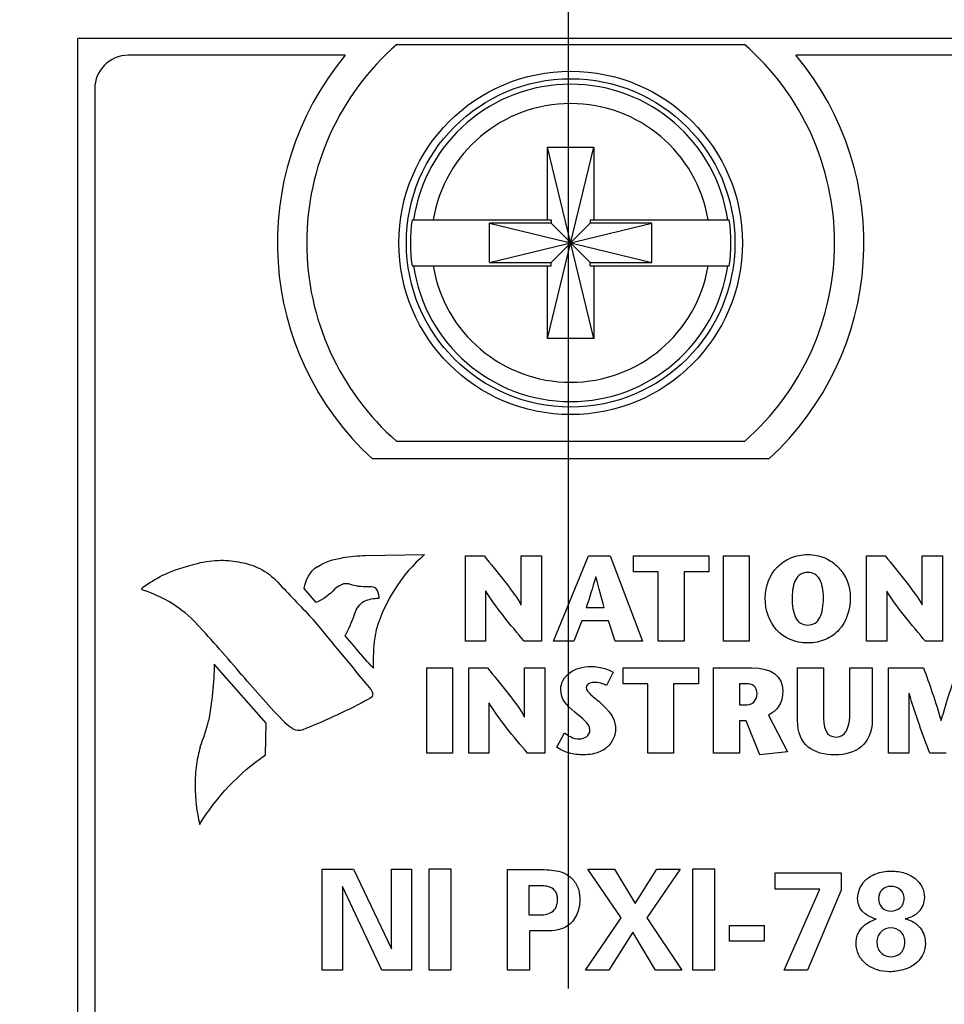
# Model space of a CAD drawing. Header units: inches. Extents: x 0 to 34, y 0 to 22.
# Tile 32 of 55: x 9.279 to 9.83, y 17.994 to 18.581. Entities that reach past the tile are written whole.
import ezdxf

# ---------------------------------------------------------------- set-up
doc = ezdxf.new("R2010")
doc.units = ezdxf.units.IN
doc.header["$LTSCALE"] = 1.87
doc.header["$MEASUREMENT"] = 0
doc.layers.get('0').update_dxf_attribs({"linetype": 'CONTINUOUS'})
doc.layers.add('DATUMCURVES', color=7, linetype='CONTINUOUS')
doc.layers.add('DIMENSIONS', color=7, linetype='CONTINUOUS')
doc.styles.get("Standard").update_dxf_attribs({"font": 'txt', "width": 0.8})
doc.dimstyles.new('DIMSTYLE_1', dxfattribs={"dimtxt": 0.125, "dimasz": 0.18, "dimexe": 0.18, "dimexo": 0.0625, "dimgap": 0.09, "dimtad": 0, "dimtih": 1, "dimtoh": 1, "dimdec": 3, "dimzin": 4, "dimdsep": 46, "dimtxsty": 'STANDARD', "dimblk": '_FILLED', "dimblk1": '_FILLED', "dimblk2": '_FILLED', "dimcen": 0.09, "dimadec": 0, "dimazin": 0, "dimtp": 0.005, "dimtm": 0.005, "dimtfac": 1, "dimtdec": 3, "dimtofl": 0, "dimtmove": 0, "dimatfit": 3, "dimldrblk": '_FILLED', "dimfxl": 1, "dimtolj": 1, "dimtzin": 4, "dimarcsym": 0})

# ---------------------------------------------------------------- blocks, each defined once
blk = doc.blocks.new('_FILLED')
at = {"color": 0, "linetype": 'BYBLOCK'}
blk.add_solid([(0, 0), (-1, 0.1736), (-1, -0.1736)], dxfattribs=at)
blk = doc.blocks.new('*D4')
at = {"layer": 'DIMENSIONS', "color": 2, "linetype": 'CONTINUOUS'}
for p, q in [((9.8361, 18.00317), (9.8361, 19.36581)), ((10.10138, 18.63272), (10.10138, 19.36581)), ((9.8361, 19.24081), (9.4761, 19.24081)), ((10.10138, 19.24081), (10.56586, 19.24081))]:
    blk.add_line(p, q, dxfattribs=at)
at = {"layer": 'DIMENSIONS', "color": 2, "linetype": 'CONTINUOUS', "xscale": 0.18, "yscale": 0.18, "zscale": 0.18}
blk.add_blockref('_FILLED', (9.8361, 19.24081), dxfattribs=at)
at = {"layer": 'DIMENSIONS', "color": 2, "linetype": 'CONTINUOUS', "xscale": 0.18, "yscale": 0.18, "zscale": 0.18, "rotation": 180}
blk.add_blockref('_FILLED', (10.10138, 19.24081), dxfattribs=at)
at = {"layer": 'DIMENSIONS', "color": 2, "linetype": 'CONTINUOUS', "width": 0.8}
for s, p in [('[', (11.45336, 19.17831)), (']', (11.95336, 19.17831)), ('.265', (10.92836, 19.17831)), ('6.74', (11.55336, 19.17831)), ('4X ', (10.62836, 19.17831))]:
    blk.add_text(s, height=0.125, dxfattribs=at).set_placement(p)
blk = doc.blocks.new('*D5')
at = {"layer": 'DIMENSIONS', "color": 2, "linetype": 'CONTINUOUS'}
for p, q in [((9.60618, 18.00317), (9.60618, 19.09427)), ((9.8361, 18.00317), (9.8361, 19.09427)), ((9.60618, 18.96927), (9.24878, 18.96927)), ((9.8361, 18.96927), (10.1961, 18.96927))]:
    blk.add_line(p, q, dxfattribs=at)
at = {"layer": 'DIMENSIONS', "color": 2, "linetype": 'CONTINUOUS', "xscale": 0.18, "yscale": 0.18, "zscale": 0.18}
blk.add_blockref('_FILLED', (9.60618, 18.96927), dxfattribs=at)
at = {"layer": 'DIMENSIONS', "color": 2, "linetype": 'CONTINUOUS', "xscale": 0.18, "yscale": 0.18, "zscale": 0.18, "rotation": 180}
blk.add_blockref('_FILLED', (9.8361, 18.96927), dxfattribs=at)
at = {"layer": 'DIMENSIONS', "color": 2, "linetype": 'CONTINUOUS', "width": 0.8}
for s, p in [('[', (8.58628, 18.90677)), (']', (9.08628, 18.90677)), ('.230', (8.06128, 18.90677)), ('5.84', (8.68628, 18.90677)), ('4X ', (7.76128, 18.90677))]:
    blk.add_text(s, height=0.125, dxfattribs=at).set_placement(p)

msp = doc.modelspace()

# ---------------------------------------------------------------- linework, layer by layer
at = {"color": 7, "linetype": 'CONTINUOUS'}
for p, q in [((9.31338, 13.43231), (9.31338, 18.57022)), ((10.10138, 18.57022), (9.31338, 18.57022)), ((9.50363, 18.56672), (9.71113, 18.56672)), ((9.47292, 18.56022), (9.34338, 18.56022)), ((10.07138, 18.56022), (9.74185, 18.56022)), ((9.32338, 18.54022), (9.32338, 14.47022)), ((9.5936, 18.39114), (9.62116, 18.50531)), ((9.5936, 18.462), (9.5936, 18.50531)), ((9.62116, 18.39114), (9.5936, 18.50531)), ((9.5936, 18.50531), (9.62116, 18.50531)), ((9.62116, 18.50531), (9.62116, 18.462)), ((9.51274, 18.462), (9.59567, 18.462)), ((9.55886, 18.43651), (9.55886, 18.45994)), ((9.55886, 18.43651), (9.65591, 18.45994)), ((9.59567, 18.45994), (9.55886, 18.45994)), ((9.55886, 18.45994), (9.65591, 18.43651)), ((9.59567, 18.462), (9.59567, 18.45994)), ((9.59567, 18.43651), (9.6191, 18.45994)), ((9.6191, 18.43651), (9.59567, 18.45994)), ((9.6191, 18.462), (9.6191, 18.45994)), ((9.6191, 18.462), (9.70203, 18.462)), ((9.65591, 18.45994), (9.6191, 18.45994)), ((9.65591, 18.43651), (9.65591, 18.45994)), ((9.51274, 18.43444), (9.59567, 18.43444)), ((9.55886, 18.43651), (9.59567, 18.43651)), ((9.5936, 18.39114), (9.5936, 18.43444)), ((9.59567, 18.43444), (9.59567, 18.43651)), ((9.6191, 18.43444), (9.6191, 18.43651)), ((9.6191, 18.43651), (9.65591, 18.43651)), ((9.6191, 18.43444), (9.70203, 18.43444)), ((9.62116, 18.43444), (9.62116, 18.39114)), ((9.62116, 18.39114), (9.5936, 18.39114)), ((9.71113, 18.32972), (9.50363, 18.32972)), ((9.72564, 18.31922), (9.48913, 18.31922))]:
    msp.add_line(p, q, dxfattribs=at)
for radius in [0.1025, 0.09803]:
    msp.add_circle((9.60738, 18.44822), radius, dxfattribs=at)
for centre, radius, start, end in [((9.60738, 18.44822), 0.1575, 131.20295, 228.79705), ((9.60738, 18.44822), 0.1575, 311.20295, 48.79705), ((9.34338, 18.54022), 0.02, 90, 180), ((9.60738, 18.44822), 0.175, 140.20818, 227.4886), ((9.60738, 18.44822), 0.175, 312.5114, 39.79182), ((9.60738, 18.44822), 0.09473, 8.36374, 171.63626), ((9.60738, 18.44822), 0.0832, 9.53359, 170.46641), ((9.60738, 18.44822), 0.09565, 171.71661, 188.28339), ((9.60738, 18.44822), 0.09565, 351.71661, 8.28339), ((9.60738, 18.44822), 0.09473, 188.36374, 351.63626), ((9.60738, 18.44822), 0.0832, 189.53359, 350.46641)]:
    msp.add_arc(centre, radius, start, end, dxfattribs=at)
at = {"layer": 'DATUMCURVES', "color": 40, "linetype": 'CONTINUOUS'}
for points, knots in [([(9.38472, 18.25689, 2.75359), (9.38929, 18.25813, 2.75359), (9.398, 18.25926, 2.75359), (9.4067, 18.2583, 2.75359), (9.4106, 18.25742, 2.75359)], [0, 0, 0, 0, 0.541899, 1, 1, 1, 1]), ([(9.72349, 18.23638, 2.75359), (9.72349, 18.24353, 2.75359), (9.72755, 18.25321, 2.75359), (9.7383, 18.26075, 2.75359), (9.74886, 18.26291, 2.75359), (9.75943, 18.26075, 2.75359), (9.77017, 18.25321, 2.75359), (9.77423, 18.24353, 2.75359), (9.77423, 18.23638, 2.75359)], [0, 0, 0, 0, 0.250118, 0.375178, 0.500237, 0.625178, 0.750118, 1, 1, 1, 1]), ([(9.7582, 18.23638, 2.75359), (9.7582, 18.2409, 2.75359), (9.75712, 18.24659, 2.75359), (9.75338, 18.25078, 2.75359), (9.74887, 18.25193, 2.75359), (9.74436, 18.25078, 2.75359), (9.74061, 18.24659, 2.75359), (9.73953, 18.2409, 2.75359), (9.73953, 18.23638, 2.75359)], [0, 0, 0, 0, 0.250026, 0.37504, 0.500053, 0.62504, 0.750026, 1, 1, 1, 1]), ([(9.35237, 18.24085, 2.75359), (9.35189, 18.24088, 2.75359), (9.35128, 18.24157, 2.75359), (9.35169, 18.24235, 2.75359), (9.35196, 18.24252, 2.75359)], [0, 0, 0, 0, 0.60424, 1, 1, 1, 1]), ([(9.47543, 18.2445, 2.75359), (9.47479, 18.24469, 2.75359), (9.47302, 18.24494, 2.75359), (9.47129, 18.24452, 2.75359), (9.47033, 18.24401, 2.75359)], [0, 0, 0, 0, 0.377165, 1, 1, 1, 1]), ([(9.49109, 18.24215, 2.75359), (9.48997, 18.24264, 2.75359), (9.48872, 18.2429, 2.75359), (9.4873, 18.24289, 2.75359), (9.48717, 18.24288, 2.75359)], [0, 0, 0, 0, 0.908903, 1, 1, 1, 1]), ([(9.49303, 18.23601, 2.75359), (9.49305, 18.23624, 2.75359), (9.49316, 18.23841, 2.75359), (9.49236, 18.24057, 2.75359), (9.49108, 18.24207, 2.75359)], [0, 0, 0, 0, 0.1046, 1, 1, 1, 1]), ([(9.77423, 18.23638, 2.75359), (9.77423, 18.22876, 2.75359), (9.77061, 18.21864, 2.75359), (9.7612, 18.21184, 2.75359), (9.75458, 18.20977, 2.75359), (9.74887, 18.20922, 2.75359), (9.74315, 18.20977, 2.75359), (9.73653, 18.21184, 2.75359), (9.72712, 18.21864, 2.75359), (9.72349, 18.22876, 2.75359), (9.72349, 18.23638, 2.75359)], [0, 0, 0, 0, 0.25, 0.375, 0.4375, 0.5, 0.5625, 0.625, 0.75, 1, 1, 1, 1]), ([(9.73953, 18.23638, 2.75359), (9.73953, 18.23157, 2.75359), (9.7405, 18.22544, 2.75359), (9.7442, 18.22089, 2.75359), (9.74886, 18.21963, 2.75359), (9.75353, 18.22089, 2.75359), (9.75722, 18.22544, 2.75359), (9.7582, 18.23157, 2.75359), (9.7582, 18.23638, 2.75359)], [0, 0, 0, 0, 0.250228, 0.375342, 0.500456, 0.625342, 0.750228, 1, 1, 1, 1]), ([(9.49128, 18.2172, 2.75359), (9.49013, 18.21113, 2.75359), (9.48944, 18.20348, 2.75359), (9.48959, 18.19578, 2.75359), (9.48966, 18.19428, 2.75359)], [0, 0, 0, 0, 0.804777, 1, 1, 1, 1]), ([(9.60149, 18.18168, 2.75359), (9.60149, 18.18577, 2.75359), (9.6046, 18.1909, 2.75359), (9.61226, 18.1947, 2.75359), (9.62025, 18.19584, 2.75359), (9.62845, 18.19422, 2.75359), (9.63181, 18.19251, 2.75359), (9.63268, 18.19196, 2.75359)], [0, 0, 0, 0, 0.298379, 0.447569, 0.596759, 0.798379, 1, 1, 1, 1]), ([(9.62875, 18.18394, 2.75359), (9.62773, 18.18456, 2.75359), (9.62546, 18.18549, 2.75359), (9.62102, 18.1861, 2.75359), (9.61743, 18.18515, 2.75359), (9.6161, 18.18212, 2.75359), (9.61886, 18.17867, 2.75359), (9.6235, 18.17523, 2.75359), (9.62598, 18.17294, 2.75359)], [0, 0, 0, 0, 0.130511, 0.261023, 0.397837, 0.534651, 0.767325, 1, 1, 1, 1]), ([(9.4891, 18.17997, 2.75359), (9.48912, 18.1797, 2.75359), (9.48915, 18.17886, 2.75359), (9.48909, 18.17805, 2.75359), (9.48899, 18.17751, 2.75359)], [0, 0, 0, 0, 0.329949, 1, 1, 1, 1]), ([(9.44895, 18.15808, 2.75359), (9.4478, 18.15747, 2.75359), (9.44526, 18.15684, 2.75359), (9.44274, 18.15745, 2.75359), (9.44163, 18.15802, 2.75359)], [0, 0, 0, 0, 0.505447, 1, 1, 1, 1]), ([(9.63415, 18.15762, 2.75359), (9.63415, 18.15536, 2.75359), (9.63272, 18.14973, 2.75359), (9.62521, 18.14391, 2.75359), (9.61758, 18.14236, 2.75359), (9.61061, 18.14278, 2.75359), (9.6049, 18.14387, 2.75359), (9.60111, 18.14562, 2.75359), (9.59907, 18.14727, 2.75359)], [0, 0, 0, 0, 0.359575, 0.539362, 0.719149, 0.789362, 0.859575, 1, 1, 1, 1]), ([(9.60374, 18.15572, 2.75359), (9.60592, 18.15405, 2.75359), (9.61143, 18.15044, 2.75359), (9.6189, 18.15368, 2.75359), (9.6189, 18.15747, 2.75359)], [0, 0, 0, 0, 0.543442, 1, 1, 1, 1]), ([(9.38413, 18.13691, 2.75359), (9.38356, 18.13265, 2.75359), (9.38276, 18.12061, 2.75359), (9.3842, 18.1086, 2.75359), (9.38605, 18.10106, 2.75359)], [0, 0, 0, 0, 0.356435, 1, 1, 1, 1]), ([(9.5883, 18.07411, 2.75359), (9.59264, 18.07411, 2.75359), (9.59862, 18.07388, 2.75359), (9.60516, 18.07138, 2.75359), (9.60895, 18.06821, 2.75359), (9.61127, 18.06458, 2.75359), (9.61268, 18.06059, 2.75359), (9.61304, 18.05586, 2.75359), (9.61252, 18.0512, 2.75359), (9.61046, 18.04518, 2.75359), (9.60583, 18.03967, 2.75359), (9.59776, 18.03743, 2.75359), (9.59313, 18.03744, 2.75359), (9.59155, 18.03744, 2.75359)], [0, 0, 0, 0, 0.113238, 0.169857, 0.226475, 0.262457, 0.298438, 0.370401, 0.452035, 0.533669, 0.696938, 0.848469, 1, 1, 1, 1]), ([(9.77862, 18.05694, 2.75359), (9.77862, 18.06048, 2.75359), (9.78084, 18.06658, 2.75359), (9.7881, 18.07136, 2.75359), (9.79363, 18.0729, 2.75359), (9.79838, 18.07331, 2.75359), (9.803, 18.07298, 2.75359), (9.80805, 18.0718, 2.75359), (9.81333, 18.06899, 2.75359), (9.81744, 18.064, 2.75359), (9.81848, 18.05962, 2.75359), (9.81846, 18.05744, 2.75359)], [0, 0, 0, 0, 0.274174, 0.411262, 0.479805, 0.548349, 0.604805, 0.661262, 0.774174, 0.887087, 1, 1, 1, 1]), ([(9.58762, 18.04703, 2.75359), (9.58867, 18.04703, 2.75359), (9.5912, 18.04703, 2.75359), (9.59528, 18.04788, 2.75359), (9.59803, 18.05006, 2.75359), (9.5993, 18.05301, 2.75359), (9.59966, 18.05608, 2.75359), (9.59933, 18.05904, 2.75359), (9.59819, 18.06166, 2.75359), (9.59575, 18.0636, 2.75359), (9.59212, 18.06436, 2.75359), (9.58988, 18.06436, 2.75359), (9.58897, 18.06436, 2.75359)], [0, 0, 0, 0, 0.132232, 0.264463, 0.396695, 0.46281, 0.528926, 0.58781, 0.646695, 0.764463, 0.882232, 1, 1, 1, 1]), ([(9.80637, 18.05678, 2.75359), (9.80638, 18.05794, 2.75359), (9.8059, 18.06007, 2.75359), (9.8035, 18.06308, 2.75359), (9.79843, 18.06468, 2.75359), (9.79272, 18.06269, 2.75359), (9.79106, 18.05882, 2.75359), (9.79105, 18.05678, 2.75359)], [0, 0, 0, 0, 0.12122, 0.24244, 0.48488, 0.74244, 1, 1, 1, 1]), ([(9.79105, 18.05678, 2.75359), (9.79104, 18.05489, 2.75359), (9.79243, 18.05092, 2.75359), (9.79828, 18.04851, 2.75359), (9.80362, 18.05037, 2.75359), (9.80595, 18.05346, 2.75359), (9.80637, 18.05572, 2.75359), (9.80637, 18.05678, 2.75359)], [0, 0, 0, 0, 0.259635, 0.51927, 0.759635, 0.879818, 1, 1, 1, 1]), ([(9.81846, 18.05744, 2.75359), (9.81845, 18.05577, 2.75359), (9.81778, 18.05243, 2.75359), (9.81428, 18.04733, 2.75359), (9.81, 18.04515, 2.75359), (9.80704, 18.04469, 2.75359)], [0, 0, 0, 0, 0.25, 0.5, 1, 1, 1, 1]), ([(9.79043, 18.01417, 2.75359), (9.79014, 18.01426, 2.75359), (9.78738, 18.01516, 2.75359), (9.78292, 18.01779, 2.75359), (9.77873, 18.02321, 2.75359), (9.77748, 18.02888, 2.75359), (9.77794, 18.03327, 2.75359), (9.77911, 18.03684, 2.75359), (9.78205, 18.04069, 2.75359), (9.78617, 18.04339, 2.75359), (9.78855, 18.04415, 2.75359), (9.78962, 18.04452, 2.75359)], [0, 0, 0, 0, 0.015349, 0.153493, 0.291636, 0.429779, 0.496466, 0.563152, 0.696525, 0.848262, 1, 1, 1, 1]), ([(9.80704, 18.04469, 2.75359), (9.80821, 18.04436, 2.75359), (9.81057, 18.04372, 2.75359), (9.81394, 18.04155, 2.75359), (9.81678, 18.03852, 2.75359), (9.81873, 18.03433, 2.75359), (9.81966, 18.02593, 2.75359), (9.81531, 18.01832, 2.75359), (9.80612, 18.0139, 2.75359), (9.79787, 18.01273, 2.75359), (9.79267, 18.01349, 2.75359), (9.79043, 18.01417, 2.75359)], [0, 0, 0, 0, 0.107179, 0.160769, 0.214359, 0.284146, 0.353933, 0.616532, 0.747831, 0.879131, 1, 1, 1, 1]), ([(9.8068, 18.03086, 2.75359), (9.80679, 18.03211, 2.75359), (9.80632, 18.03456, 2.75359), (9.80381, 18.03807, 2.75359), (9.79817, 18.04014, 2.75359), (9.79289, 18.03788, 2.75359), (9.79056, 18.03426, 2.75359), (9.79011, 18.03171, 2.75359), (9.79013, 18.03042, 2.75359), (9.79013, 18.03028, 2.75359)], [0, 0, 0, 0, 0.117296, 0.234592, 0.469183, 0.726835, 0.855661, 0.984486, 1, 1, 1, 1]), ([(9.79013, 18.03028, 2.75359), (9.79017, 18.02903, 2.75359), (9.79075, 18.02653, 2.75359), (9.79342, 18.02309, 2.75359), (9.79816, 18.02137, 2.75359), (9.80338, 18.02295, 2.75359), (9.80619, 18.02643, 2.75359), (9.8068, 18.02941, 2.75359), (9.8068, 18.03086, 2.75359)], [0, 0, 0, 0, 0.121664, 0.256847, 0.527212, 0.763606, 0.881803, 1, 1, 1, 1])]:
    msp.add_open_spline(points, degree=3, knots=knots, dxfattribs=at)
for points in [[(9.45625, 18.25482, 2.75359), (9.46074, 18.25775, 2.75359), (9.46587, 18.25959, 2.75359), (9.47121, 18.26018, 2.75359)], [(9.47113, 18.26032, 2.75359), (9.47574, 18.26104, 2.75359), (9.48041, 18.26149, 2.75359), (9.48509, 18.26169, 2.75359)], [(9.47121, 18.26018, 2.75359), (9.47121, 18.26018, 2.75359), (9.47113, 18.26032, 2.75359), (9.47113, 18.26032, 2.75359)], [(9.48509, 18.26169, 2.75359), (9.48509, 18.26169, 2.75359), (9.48515, 18.26159, 2.75359), (9.48515, 18.26159, 2.75359)], [(9.48515, 18.26159, 2.75359), (9.48515, 18.26159, 2.75359), (9.52026, 18.26218, 2.75359), (9.52026, 18.26218, 2.75359)], [(9.52026, 18.26218, 2.75359), (9.50657, 18.25023, 2.75359), (9.49655, 18.23464, 2.75359), (9.49135, 18.21722, 2.75359)], [(9.54456, 18.21038, 2.75359), (9.54456, 18.21038, 2.75359), (9.54456, 18.26142, 2.75359), (9.54456, 18.26142, 2.75359)], [(9.54456, 18.26142, 2.75359), (9.54456, 18.26142, 2.75359), (9.55572, 18.26142, 2.75359), (9.55572, 18.26142, 2.75359)], [(9.55572, 18.26142, 2.75359), (9.56308, 18.25238, 2.75359), (9.57409, 18.2391, 2.75359), (9.57774, 18.23218, 2.75359)], [(9.57789, 18.23218, 2.75359), (9.57789, 18.23218, 2.75359), (9.57789, 18.26142, 2.75359), (9.57789, 18.26142, 2.75359)], [(9.57789, 18.26142, 2.75359), (9.57789, 18.26142, 2.75359), (9.58999, 18.26142, 2.75359), (9.58999, 18.26142, 2.75359)], [(9.58999, 18.26142, 2.75359), (9.58999, 18.26142, 2.75359), (9.58999, 18.21038, 2.75359), (9.58999, 18.21038, 2.75359)], [(9.59719, 18.21038, 2.75359), (9.59719, 18.21038, 2.75359), (9.61798, 18.26142, 2.75359), (9.61798, 18.26142, 2.75359)], [(9.61798, 18.26142, 2.75359), (9.61798, 18.26142, 2.75359), (9.63088, 18.26142, 2.75359), (9.63088, 18.26142, 2.75359)], [(9.63088, 18.26142, 2.75359), (9.63088, 18.26142, 2.75359), (9.65027, 18.21038, 2.75359), (9.65027, 18.21038, 2.75359)], [(9.64493, 18.25187, 2.75359), (9.64493, 18.25187, 2.75359), (9.64493, 18.26142, 2.75359), (9.64493, 18.26142, 2.75359)], [(9.64493, 18.26142, 2.75359), (9.64493, 18.26142, 2.75359), (9.68978, 18.26142, 2.75359), (9.68978, 18.26142, 2.75359)], [(9.68978, 18.26142, 2.75359), (9.68978, 18.26142, 2.75359), (9.68978, 18.25187, 2.75359), (9.68978, 18.25187, 2.75359)], [(9.6986, 18.21038, 2.75359), (9.6986, 18.21038, 2.75359), (9.6986, 18.26142, 2.75359), (9.6986, 18.26142, 2.75359)], [(9.6986, 18.26142, 2.75359), (9.6986, 18.26142, 2.75359), (9.71398, 18.26142, 2.75359), (9.71398, 18.26142, 2.75359)], [(9.71398, 18.26142, 2.75359), (9.71398, 18.26142, 2.75359), (9.71398, 18.21038, 2.75359), (9.71398, 18.21038, 2.75359)], [(9.78387, 18.21038, 2.75359), (9.78387, 18.21038, 2.75359), (9.78387, 18.26142, 2.75359), (9.78387, 18.26142, 2.75359)], [(9.78387, 18.26142, 2.75359), (9.78387, 18.26142, 2.75359), (9.79504, 18.26142, 2.75359), (9.79504, 18.26142, 2.75359)], [(9.79504, 18.26142, 2.75359), (9.80239, 18.25238, 2.75359), (9.8134, 18.2391, 2.75359), (9.81705, 18.23218, 2.75359)], [(9.8172, 18.23218, 2.75359), (9.8172, 18.23218, 2.75359), (9.8172, 18.26142, 2.75359), (9.8172, 18.26142, 2.75359)], [(9.8172, 18.26142, 2.75359), (9.8172, 18.26142, 2.75359), (9.8293, 18.26142, 2.75359), (9.8293, 18.26142, 2.75359)], [(9.8293, 18.26142, 2.75359), (9.8293, 18.26142, 2.75359), (9.8293, 18.21038, 2.75359), (9.8293, 18.21038, 2.75359)], [(9.364, 18.2498, 2.75359), (9.37067, 18.25288, 2.75359), (9.37764, 18.25525, 2.75359), (9.38481, 18.25686, 2.75359)], [(9.38481, 18.25686, 2.75359), (9.38481, 18.25686, 2.75359), (9.38472, 18.25689, 2.75359), (9.38472, 18.25689, 2.75359)], [(9.4106, 18.25742, 2.75359), (9.4106, 18.25742, 2.75359), (9.4106, 18.25745, 2.75359), (9.4106, 18.25745, 2.75359)], [(9.4106, 18.25745, 2.75359), (9.41966, 18.25598, 2.75359), (9.42789, 18.25132, 2.75359), (9.43382, 18.24431, 2.75359)], [(9.44845, 18.24188, 2.75359), (9.44901, 18.24715, 2.75359), (9.45182, 18.25193, 2.75359), (9.45616, 18.25497, 2.75359)], [(9.45616, 18.25497, 2.75359), (9.45616, 18.25497, 2.75359), (9.45625, 18.25482, 2.75359), (9.45625, 18.25482, 2.75359)], [(9.65966, 18.25187, 2.75359), (9.65966, 18.25187, 2.75359), (9.64493, 18.25187, 2.75359), (9.64493, 18.25187, 2.75359)], [(9.65966, 18.21038, 2.75359), (9.65966, 18.21038, 2.75359), (9.65966, 18.25187, 2.75359), (9.65966, 18.25187, 2.75359)], [(9.68978, 18.25187, 2.75359), (9.68978, 18.25187, 2.75359), (9.67506, 18.25187, 2.75359), (9.67506, 18.25187, 2.75359)], [(9.67506, 18.25187, 2.75359), (9.67506, 18.25187, 2.75359), (9.67506, 18.21038, 2.75359), (9.67506, 18.21038, 2.75359)], [(9.35191, 18.24253, 2.75359), (9.35576, 18.24519, 2.75359), (9.35977, 18.24762, 2.75359), (9.36391, 18.24981, 2.75359)], [(9.36391, 18.24981, 2.75359), (9.36391, 18.24981, 2.75359), (9.364, 18.2498, 2.75359), (9.364, 18.2498, 2.75359)], [(9.62235, 18.24888, 2.75359), (9.62038, 18.24159, 2.75359), (9.61863, 18.2367, 2.75359), (9.61673, 18.23065, 2.75359)], [(9.6225, 18.24888, 2.75359), (9.6225, 18.24888, 2.75359), (9.62235, 18.24888, 2.75359), (9.62235, 18.24888, 2.75359)], [(9.62745, 18.23065, 2.75359), (9.62578, 18.2367, 2.75359), (9.62431, 18.24159, 2.75359), (9.6225, 18.24888, 2.75359)], [(9.35196, 18.24252, 2.75359), (9.35196, 18.24252, 2.75359), (9.35191, 18.24253, 2.75359), (9.35191, 18.24253, 2.75359)], [(9.35236, 18.24084, 2.75359), (9.35236, 18.24084, 2.75359), (9.35237, 18.24085, 2.75359), (9.35237, 18.24085, 2.75359)], [(9.38425, 18.22081, 2.75359), (9.37552, 18.23012, 2.75359), (9.36453, 18.23702, 2.75359), (9.35236, 18.24084, 2.75359)], [(9.43382, 18.24431, 2.75359), (9.43382, 18.24431, 2.75359), (9.43383, 18.2443, 2.75359), (9.43383, 18.2443, 2.75359)], [(9.43383, 18.2443, 2.75359), (9.44054, 18.23729, 2.75359), (9.44723, 18.23025, 2.75359), (9.45388, 18.22318, 2.75359)], [(9.45556, 18.23359, 2.75359), (9.45556, 18.23359, 2.75359), (9.44845, 18.24188, 2.75359), (9.44845, 18.24188, 2.75359)], [(9.46668, 18.24163, 2.75359), (9.4636, 18.23815, 2.75359), (9.4598, 18.23538, 2.75359), (9.45557, 18.2335, 2.75359)], [(9.47036, 18.24399, 2.75359), (9.469, 18.24342, 2.75359), (9.46775, 18.24264, 2.75359), (9.46667, 18.24166, 2.75359)], [(9.46667, 18.24166, 2.75359), (9.46667, 18.24166, 2.75359), (9.46668, 18.24163, 2.75359), (9.46668, 18.24163, 2.75359)], [(9.47033, 18.24401, 2.75359), (9.47033, 18.24401, 2.75359), (9.47036, 18.24399, 2.75359), (9.47036, 18.24399, 2.75359)], [(9.47544, 18.24446, 2.75359), (9.47544, 18.24446, 2.75359), (9.47543, 18.2445, 2.75359), (9.47543, 18.2445, 2.75359)], [(9.48047, 18.24324, 2.75359), (9.47875, 18.24345, 2.75359), (9.47706, 18.24386, 2.75359), (9.47544, 18.24446, 2.75359)], [(9.48047, 18.24319, 2.75359), (9.48047, 18.24319, 2.75359), (9.48047, 18.24324, 2.75359), (9.48047, 18.24324, 2.75359)], [(9.48715, 18.2428, 2.75359), (9.48492, 18.24283, 2.75359), (9.4827, 18.24296, 2.75359), (9.48047, 18.24319, 2.75359)], [(9.48717, 18.24288, 2.75359), (9.48717, 18.24288, 2.75359), (9.48715, 18.2428, 2.75359), (9.48715, 18.2428, 2.75359)], [(9.49108, 18.24207, 2.75359), (9.49108, 18.24207, 2.75359), (9.49109, 18.24215, 2.75359), (9.49109, 18.24215, 2.75359)], [(9.55681, 18.24027, 2.75359), (9.55681, 18.24027, 2.75359), (9.55667, 18.24027, 2.75359), (9.55667, 18.24027, 2.75359)], [(9.55667, 18.24027, 2.75359), (9.55667, 18.24027, 2.75359), (9.55667, 18.21038, 2.75359), (9.55667, 18.21038, 2.75359)], [(9.5797, 18.21038, 2.75359), (9.57205, 18.21964, 2.75359), (9.56169, 18.23181, 2.75359), (9.55681, 18.24027, 2.75359)], [(9.79612, 18.24027, 2.75359), (9.79612, 18.24027, 2.75359), (9.79597, 18.24027, 2.75359), (9.79597, 18.24027, 2.75359)], [(9.79597, 18.24027, 2.75359), (9.79597, 18.24027, 2.75359), (9.79597, 18.21038, 2.75359), (9.79597, 18.21038, 2.75359)], [(9.81902, 18.21038, 2.75359), (9.81137, 18.21964, 2.75359), (9.80102, 18.23181, 2.75359), (9.79612, 18.24027, 2.75359)], [(9.4786, 18.2269, 2.75359), (9.47952, 18.22998, 2.75359), (9.48151, 18.23263, 2.75359), (9.48422, 18.23436, 2.75359)], [(9.48418, 18.23441, 2.75359), (9.48693, 18.23552, 2.75359), (9.48989, 18.23609, 2.75359), (9.49286, 18.23609, 2.75359)], [(9.48422, 18.23436, 2.75359), (9.48422, 18.23436, 2.75359), (9.48418, 18.23441, 2.75359), (9.48418, 18.23441, 2.75359)], [(9.49286, 18.23609, 2.75359), (9.4929, 18.23609, 2.75359), (9.49295, 18.23609, 2.75359), (9.49299, 18.23609, 2.75359)], [(9.49299, 18.23609, 2.75359), (9.49299, 18.23609, 2.75359), (9.49303, 18.23601, 2.75359), (9.49303, 18.23601, 2.75359)], [(9.45557, 18.2335, 2.75359), (9.45557, 18.2335, 2.75359), (9.45556, 18.23359, 2.75359), (9.45556, 18.23359, 2.75359)], [(9.57774, 18.23218, 2.75359), (9.57774, 18.23218, 2.75359), (9.57789, 18.23218, 2.75359), (9.57789, 18.23218, 2.75359)], [(9.61673, 18.23065, 2.75359), (9.61673, 18.23065, 2.75359), (9.62745, 18.23065, 2.75359), (9.62745, 18.23065, 2.75359)], [(9.81705, 18.23218, 2.75359), (9.81705, 18.23218, 2.75359), (9.8172, 18.23218, 2.75359), (9.8172, 18.23218, 2.75359)], [(9.45388, 18.22318, 2.75359), (9.45388, 18.22318, 2.75359), (9.45382, 18.22315, 2.75359), (9.45382, 18.22315, 2.75359)], [(9.45382, 18.22315, 2.75359), (9.46531, 18.20922, 2.75359), (9.47681, 18.19531, 2.75359), (9.48831, 18.1814, 2.75359)], [(9.47292, 18.21355, 2.75359), (9.47508, 18.2179, 2.75359), (9.477, 18.22236, 2.75359), (9.47867, 18.22691, 2.75359)], [(9.47867, 18.22691, 2.75359), (9.47867, 18.22691, 2.75359), (9.4786, 18.2269, 2.75359), (9.4786, 18.2269, 2.75359)], [(9.6141, 18.22256, 2.75359), (9.6141, 18.22256, 2.75359), (9.60922, 18.21038, 2.75359), (9.60922, 18.21038, 2.75359)], [(9.62993, 18.22256, 2.75359), (9.62993, 18.22256, 2.75359), (9.6141, 18.22256, 2.75359), (9.6141, 18.22256, 2.75359)], [(9.63394, 18.21038, 2.75359), (9.63394, 18.21038, 2.75359), (9.62993, 18.22256, 2.75359), (9.62993, 18.22256, 2.75359)], [(9.41127, 18.19013, 2.75359), (9.40251, 18.2006, 2.75359), (9.39349, 18.21085, 2.75359), (9.38422, 18.22087, 2.75359)], [(9.38422, 18.22087, 2.75359), (9.38422, 18.22087, 2.75359), (9.38425, 18.22081, 2.75359), (9.38425, 18.22081, 2.75359)], [(9.49135, 18.21722, 2.75359), (9.49135, 18.21722, 2.75359), (9.49128, 18.2172, 2.75359), (9.49128, 18.2172, 2.75359)], [(9.47836, 18.20728, 2.75359), (9.47836, 18.20728, 2.75359), (9.47292, 18.21355, 2.75359), (9.47292, 18.21355, 2.75359)], [(9.47839, 18.2072, 2.75359), (9.47839, 18.2072, 2.75359), (9.47836, 18.20728, 2.75359), (9.47836, 18.20728, 2.75359)], [(9.48841, 18.1957, 2.75359), (9.48494, 18.19942, 2.75359), (9.48159, 18.20326, 2.75359), (9.47839, 18.2072, 2.75359)], [(9.55667, 18.21038, 2.75359), (9.55667, 18.21038, 2.75359), (9.54456, 18.21038, 2.75359), (9.54456, 18.21038, 2.75359)], [(9.58999, 18.21038, 2.75359), (9.58999, 18.21038, 2.75359), (9.5797, 18.21038, 2.75359), (9.5797, 18.21038, 2.75359)], [(9.60922, 18.21038, 2.75359), (9.60922, 18.21038, 2.75359), (9.59719, 18.21038, 2.75359), (9.59719, 18.21038, 2.75359)], [(9.65027, 18.21038, 2.75359), (9.65027, 18.21038, 2.75359), (9.63394, 18.21038, 2.75359), (9.63394, 18.21038, 2.75359)], [(9.67506, 18.21038, 2.75359), (9.67506, 18.21038, 2.75359), (9.65966, 18.21038, 2.75359), (9.65966, 18.21038, 2.75359)], [(9.71398, 18.21038, 2.75359), (9.71398, 18.21038, 2.75359), (9.6986, 18.21038, 2.75359), (9.6986, 18.21038, 2.75359)], [(9.79597, 18.21038, 2.75359), (9.79597, 18.21038, 2.75359), (9.78387, 18.21038, 2.75359), (9.78387, 18.21038, 2.75359)], [(9.8293, 18.21038, 2.75359), (9.8293, 18.21038, 2.75359), (9.81902, 18.21038, 2.75359), (9.81902, 18.21038, 2.75359)], [(9.39474, 18.19673, 2.75359), (9.39455, 18.18539, 2.75359), (9.39337, 18.1741, 2.75359), (9.39123, 18.16296, 2.75359)], [(9.42567, 18.16158, 2.75359), (9.42567, 18.16158, 2.75359), (9.39474, 18.19673, 2.75359), (9.39474, 18.19673, 2.75359)], [(9.48975, 18.19429, 2.75359), (9.48975, 18.19429, 2.75359), (9.48841, 18.1957, 2.75359), (9.48841, 18.1957, 2.75359)], [(9.48966, 18.19428, 2.75359), (9.48966, 18.19428, 2.75359), (9.48975, 18.19429, 2.75359), (9.48975, 18.19429, 2.75359)], [(9.52152, 18.14354, 2.75359), (9.52152, 18.14354, 2.75359), (9.52152, 18.19458, 2.75359), (9.52152, 18.19458, 2.75359)], [(9.52152, 18.19458, 2.75359), (9.52152, 18.19458, 2.75359), (9.5369, 18.19458, 2.75359), (9.5369, 18.19458, 2.75359)], [(9.5369, 18.19458, 2.75359), (9.5369, 18.19458, 2.75359), (9.5369, 18.14354, 2.75359), (9.5369, 18.14354, 2.75359)], [(9.54654, 18.14354, 2.75359), (9.54654, 18.14354, 2.75359), (9.54654, 18.19458, 2.75359), (9.54654, 18.19458, 2.75359)], [(9.54654, 18.19458, 2.75359), (9.54654, 18.19458, 2.75359), (9.55769, 18.19458, 2.75359), (9.55769, 18.19458, 2.75359)], [(9.55769, 18.19458, 2.75359), (9.56506, 18.18554, 2.75359), (9.57607, 18.17226, 2.75359), (9.57972, 18.16534, 2.75359)], [(9.57987, 18.16534, 2.75359), (9.57987, 18.16534, 2.75359), (9.57987, 18.19458, 2.75359), (9.57987, 18.19458, 2.75359)], [(9.57987, 18.19458, 2.75359), (9.57987, 18.19458, 2.75359), (9.59197, 18.19458, 2.75359), (9.59197, 18.19458, 2.75359)], [(9.59197, 18.19458, 2.75359), (9.59197, 18.19458, 2.75359), (9.59197, 18.14354, 2.75359), (9.59197, 18.14354, 2.75359)], [(9.63873, 18.18503, 2.75359), (9.63873, 18.18503, 2.75359), (9.63873, 18.19458, 2.75359), (9.63873, 18.19458, 2.75359)], [(9.63873, 18.19458, 2.75359), (9.63873, 18.19458, 2.75359), (9.68357, 18.19458, 2.75359), (9.68357, 18.19458, 2.75359)], [(9.68357, 18.19458, 2.75359), (9.68357, 18.19458, 2.75359), (9.68357, 18.18503, 2.75359), (9.68357, 18.18503, 2.75359)], [(9.69271, 18.19458, 2.75359), (9.69271, 18.19458, 2.75359), (9.71547, 18.19458, 2.75359), (9.71547, 18.19458, 2.75359)], [(9.69271, 18.14354, 2.75359), (9.69271, 18.14354, 2.75359), (9.69271, 18.19458, 2.75359), (9.69271, 18.19458, 2.75359)], [(9.71547, 18.19458, 2.75359), (9.7275, 18.19458, 2.75359), (9.73399, 18.18933, 2.75359), (9.73399, 18.18095, 2.75359)], [(9.74278, 18.1633, 2.75359), (9.74278, 18.1633, 2.75359), (9.74278, 18.1945, 2.75359), (9.74278, 18.1945, 2.75359)], [(9.74278, 18.1945, 2.75359), (9.74278, 18.1945, 2.75359), (9.75816, 18.1945, 2.75359), (9.75816, 18.1945, 2.75359)], [(9.75816, 18.1945, 2.75359), (9.75816, 18.1945, 2.75359), (9.75816, 18.16781, 2.75359), (9.75816, 18.16781, 2.75359)], [(9.77405, 18.16803, 2.75359), (9.77405, 18.16803, 2.75359), (9.77405, 18.1945, 2.75359), (9.77405, 18.1945, 2.75359)], [(9.77405, 18.1945, 2.75359), (9.77405, 18.1945, 2.75359), (9.78733, 18.1945, 2.75359), (9.78733, 18.1945, 2.75359)], [(9.78733, 18.1945, 2.75359), (9.78733, 18.1945, 2.75359), (9.78733, 18.16366, 2.75359), (9.78733, 18.16366, 2.75359)], [(9.7971, 18.14354, 2.75359), (9.7971, 18.14354, 2.75359), (9.7971, 18.19458, 2.75359), (9.7971, 18.19458, 2.75359)], [(9.7971, 18.19458, 2.75359), (9.7971, 18.19458, 2.75359), (9.81794, 18.19458, 2.75359), (9.81794, 18.19458, 2.75359)], [(9.81794, 18.19458, 2.75359), (9.82144, 18.18481, 2.75359), (9.82494, 18.17511, 2.75359), (9.82837, 18.16315, 2.75359)], [(9.82852, 18.16315, 2.75359), (9.83181, 18.17511, 2.75359), (9.83524, 18.18481, 2.75359), (9.83859, 18.19458, 2.75359)], [(9.41133, 18.19015, 2.75359), (9.41133, 18.19015, 2.75359), (9.41127, 18.19013, 2.75359), (9.41127, 18.19013, 2.75359)], [(9.43687, 18.16181, 2.75359), (9.42804, 18.17096, 2.75359), (9.41952, 18.18042, 2.75359), (9.41133, 18.19015, 2.75359)], [(9.63268, 18.19196, 2.75359), (9.63268, 18.19196, 2.75359), (9.62875, 18.18394, 2.75359), (9.62875, 18.18394, 2.75359)], [(9.48831, 18.1814, 2.75359), (9.48831, 18.1814, 2.75359), (9.48836, 18.1814, 2.75359), (9.48836, 18.1814, 2.75359)], [(9.48836, 18.1814, 2.75359), (9.48868, 18.18092, 2.75359), (9.48897, 18.18042, 2.75359), (9.4892, 18.17991, 2.75359)], [(9.60994, 18.16805, 2.75359), (9.60461, 18.17272, 2.75359), (9.60149, 18.17541, 2.75359), (9.60149, 18.18168, 2.75359)], [(9.65346, 18.18503, 2.75359), (9.65346, 18.18503, 2.75359), (9.63873, 18.18503, 2.75359), (9.63873, 18.18503, 2.75359)], [(9.65346, 18.14354, 2.75359), (9.65346, 18.14354, 2.75359), (9.65346, 18.18503, 2.75359), (9.65346, 18.18503, 2.75359)], [(9.68357, 18.18503, 2.75359), (9.68357, 18.18503, 2.75359), (9.66884, 18.18503, 2.75359), (9.66884, 18.18503, 2.75359)], [(9.66884, 18.18503, 2.75359), (9.66884, 18.18503, 2.75359), (9.66884, 18.14354, 2.75359), (9.66884, 18.14354, 2.75359)], [(9.71219, 18.18503, 2.75359), (9.71219, 18.18503, 2.75359), (9.70811, 18.18503, 2.75359), (9.70811, 18.18503, 2.75359)], [(9.70811, 18.18503, 2.75359), (9.70811, 18.18503, 2.75359), (9.70811, 18.17249, 2.75359), (9.70811, 18.17249, 2.75359)], [(9.71861, 18.17875, 2.75359), (9.71861, 18.18379, 2.75359), (9.71547, 18.18503, 2.75359), (9.71219, 18.18503, 2.75359)], [(9.48707, 18.17598, 2.75359), (9.47468, 18.16933, 2.75359), (9.46195, 18.16335, 2.75359), (9.44891, 18.15809, 2.75359)], [(9.48905, 18.17749, 2.75359), (9.48845, 18.1769, 2.75359), (9.48779, 18.1764, 2.75359), (9.48707, 18.176, 2.75359)], [(9.48707, 18.176, 2.75359), (9.48707, 18.176, 2.75359), (9.48707, 18.17598, 2.75359), (9.48707, 18.17598, 2.75359)], [(9.48899, 18.17751, 2.75359), (9.48899, 18.17751, 2.75359), (9.48905, 18.17749, 2.75359), (9.48905, 18.17749, 2.75359)], [(9.4892, 18.17991, 2.75359), (9.4892, 18.17991, 2.75359), (9.4891, 18.17997, 2.75359), (9.4891, 18.17997, 2.75359)], [(9.71249, 18.17249, 2.75359), (9.71656, 18.17249, 2.75359), (9.71861, 18.17599, 2.75359), (9.71861, 18.17875, 2.75359)], [(9.73399, 18.18095, 2.75359), (9.73399, 18.17314, 2.75359), (9.73012, 18.16855, 2.75359), (9.72539, 18.16621, 2.75359)], [(9.80935, 18.17926, 2.75359), (9.80935, 18.17926, 2.75359), (9.8092, 18.17926, 2.75359), (9.8092, 18.17926, 2.75359)], [(9.8092, 18.17926, 2.75359), (9.8092, 18.17926, 2.75359), (9.8092, 18.14354, 2.75359), (9.8092, 18.14354, 2.75359)], [(9.82166, 18.14354, 2.75359), (9.81751, 18.15469, 2.75359), (9.81336, 18.16592, 2.75359), (9.80935, 18.17926, 2.75359)], [(9.55879, 18.17343, 2.75359), (9.55879, 18.17343, 2.75359), (9.55864, 18.17343, 2.75359), (9.55864, 18.17343, 2.75359)], [(9.55864, 18.17343, 2.75359), (9.55864, 18.17343, 2.75359), (9.55864, 18.14354, 2.75359), (9.55864, 18.14354, 2.75359)], [(9.58168, 18.14354, 2.75359), (9.57403, 18.1528, 2.75359), (9.56367, 18.16497, 2.75359), (9.55879, 18.17343, 2.75359)], [(9.62598, 18.17294, 2.75359), (9.63255, 18.16681, 2.75359), (9.63415, 18.16295, 2.75359), (9.63415, 18.15762, 2.75359)], [(9.70811, 18.17249, 2.75359), (9.70811, 18.17249, 2.75359), (9.71249, 18.17249, 2.75359), (9.71249, 18.17249, 2.75359)], [(9.57972, 18.16534, 2.75359), (9.57972, 18.16534, 2.75359), (9.57987, 18.16534, 2.75359), (9.57987, 18.16534, 2.75359)], [(9.6189, 18.15747, 2.75359), (9.6189, 18.16156, 2.75359), (9.61395, 18.16455, 2.75359), (9.60994, 18.16805, 2.75359)], [(9.72539, 18.16621, 2.75359), (9.72539, 18.16621, 2.75359), (9.73669, 18.14434, 2.75359), (9.73669, 18.14434, 2.75359)], [(9.75816, 18.16781, 2.75359), (9.75816, 18.15863, 2.75359), (9.75954, 18.15323, 2.75359), (9.76604, 18.15323, 2.75359)], [(9.78733, 18.16366, 2.75359), (9.78733, 18.14842, 2.75359), (9.77697, 18.14259, 2.75359), (9.76531, 18.14259, 2.75359)], [(9.76604, 18.15323, 2.75359), (9.77114, 18.15323, 2.75359), (9.77405, 18.15833, 2.75359), (9.77405, 18.16803, 2.75359)], [(9.39111, 18.16299, 2.75359), (9.3898, 18.15762, 2.75359), (9.38816, 18.15233, 2.75359), (9.38618, 18.14716, 2.75359)], [(9.39123, 18.16296, 2.75359), (9.39123, 18.16296, 2.75359), (9.39111, 18.16299, 2.75359), (9.39111, 18.16299, 2.75359)], [(9.42527, 18.14257, 2.75359), (9.42527, 18.14257, 2.75359), (9.42567, 18.16158, 2.75359), (9.42567, 18.16158, 2.75359)], [(9.43687, 18.16177, 2.75359), (9.43687, 18.16177, 2.75359), (9.43687, 18.16181, 2.75359), (9.43687, 18.16181, 2.75359)], [(9.44162, 18.15805, 2.75359), (9.43993, 18.15915, 2.75359), (9.43835, 18.16039, 2.75359), (9.43687, 18.16177, 2.75359)], [(9.44163, 18.15802, 2.75359), (9.44163, 18.15802, 2.75359), (9.44162, 18.15805, 2.75359), (9.44162, 18.15805, 2.75359)], [(9.44891, 18.15809, 2.75359), (9.44891, 18.15809, 2.75359), (9.44893, 18.15804, 2.75359), (9.44893, 18.15804, 2.75359)], [(9.44893, 18.15804, 2.75359), (9.44893, 18.15804, 2.75359), (9.44895, 18.15808, 2.75359), (9.44895, 18.15808, 2.75359)], [(9.71211, 18.16286, 2.75359), (9.71211, 18.16286, 2.75359), (9.70811, 18.16286, 2.75359), (9.70811, 18.16286, 2.75359)], [(9.70811, 18.16286, 2.75359), (9.70811, 18.16286, 2.75359), (9.70811, 18.14354, 2.75359), (9.70811, 18.14354, 2.75359)], [(9.72021, 18.14266, 2.75359), (9.72021, 18.14266, 2.75359), (9.71211, 18.16286, 2.75359), (9.71211, 18.16286, 2.75359)], [(9.76531, 18.14259, 2.75359), (9.75226, 18.14259, 2.75359), (9.74278, 18.14805, 2.75359), (9.74278, 18.1633, 2.75359)], [(9.82837, 18.16315, 2.75359), (9.82837, 18.16315, 2.75359), (9.82852, 18.16315, 2.75359), (9.82852, 18.16315, 2.75359)], [(9.59907, 18.14727, 2.75359), (9.59907, 18.14727, 2.75359), (9.60374, 18.15572, 2.75359), (9.60374, 18.15572, 2.75359)], [(9.38624, 18.14712, 2.75359), (9.3854, 18.14375, 2.75359), (9.38469, 18.14035, 2.75359), (9.38413, 18.13692, 2.75359)], [(9.38618, 18.14716, 2.75359), (9.38618, 18.14716, 2.75359), (9.38624, 18.14712, 2.75359), (9.38624, 18.14712, 2.75359)], [(9.38601, 18.10106, 2.75359), (9.39604, 18.11747, 2.75359), (9.4094, 18.13161, 2.75359), (9.42524, 18.14254, 2.75359)], [(9.42524, 18.14254, 2.75359), (9.42524, 18.14254, 2.75359), (9.42527, 18.14257, 2.75359), (9.42527, 18.14257, 2.75359)], [(9.5369, 18.14354, 2.75359), (9.5369, 18.14354, 2.75359), (9.52152, 18.14354, 2.75359), (9.52152, 18.14354, 2.75359)], [(9.55864, 18.14354, 2.75359), (9.55864, 18.14354, 2.75359), (9.54654, 18.14354, 2.75359), (9.54654, 18.14354, 2.75359)], [(9.59197, 18.14354, 2.75359), (9.59197, 18.14354, 2.75359), (9.58168, 18.14354, 2.75359), (9.58168, 18.14354, 2.75359)], [(9.66884, 18.14354, 2.75359), (9.66884, 18.14354, 2.75359), (9.65346, 18.14354, 2.75359), (9.65346, 18.14354, 2.75359)], [(9.70811, 18.14354, 2.75359), (9.70811, 18.14354, 2.75359), (9.69271, 18.14354, 2.75359), (9.69271, 18.14354, 2.75359)], [(9.73669, 18.14434, 2.75359), (9.73669, 18.14434, 2.75359), (9.72021, 18.14266, 2.75359), (9.72021, 18.14266, 2.75359)], [(9.8092, 18.14354, 2.75359), (9.8092, 18.14354, 2.75359), (9.7971, 18.14354, 2.75359), (9.7971, 18.14354, 2.75359)], [(9.83137, 18.14354, 2.75359), (9.83137, 18.14354, 2.75359), (9.82166, 18.14354, 2.75359), (9.82166, 18.14354, 2.75359)], [(9.38413, 18.13692, 2.75359), (9.38413, 18.13692, 2.75359), (9.38413, 18.13691, 2.75359), (9.38413, 18.13691, 2.75359)], [(9.38605, 18.10106, 2.75359), (9.38605, 18.10106, 2.75359), (9.38601, 18.10106, 2.75359), (9.38601, 18.10106, 2.75359)], [(9.45913, 18.07428, 2.75359), (9.45913, 18.07428, 2.75359), (9.4778, 18.07428, 2.75359), (9.4778, 18.07428, 2.75359)], [(9.45913, 18.01403, 2.75359), (9.45913, 18.01403, 2.75359), (9.45913, 18.07428, 2.75359), (9.45913, 18.07428, 2.75359)], [(9.4778, 18.07428, 2.75359), (9.4778, 18.07428, 2.75359), (9.50039, 18.02686, 2.75359), (9.50039, 18.02686, 2.75359)], [(9.50039, 18.02686, 2.75359), (9.50039, 18.02686, 2.75359), (9.50039, 18.07428, 2.75359), (9.50039, 18.07428, 2.75359)], [(9.50039, 18.07428, 2.75359), (9.50039, 18.07428, 2.75359), (9.51238, 18.07428, 2.75359), (9.51238, 18.07428, 2.75359)], [(9.51238, 18.07428, 2.75359), (9.51238, 18.07428, 2.75359), (9.51238, 18.01403, 2.75359), (9.51238, 18.01403, 2.75359)], [(9.52297, 18.07445, 2.75359), (9.52297, 18.07445, 2.75359), (9.53588, 18.07445, 2.75359), (9.53588, 18.07445, 2.75359)], [(9.52297, 18.01403, 2.75359), (9.52297, 18.01403, 2.75359), (9.52297, 18.07445, 2.75359), (9.52297, 18.07445, 2.75359)], [(9.53588, 18.07445, 2.75359), (9.53588, 18.07445, 2.75359), (9.53588, 18.01403, 2.75359), (9.53588, 18.01403, 2.75359)], [(9.56972, 18.07411, 2.75359), (9.56972, 18.07411, 2.75359), (9.5883, 18.07411, 2.75359), (9.5883, 18.07411, 2.75359)], [(9.56972, 18.01403, 2.75359), (9.56972, 18.01403, 2.75359), (9.56972, 18.07411, 2.75359), (9.56972, 18.07411, 2.75359)], [(9.63747, 18.0452, 2.75359), (9.63747, 18.0452, 2.75359), (9.61771, 18.07428, 2.75359), (9.61771, 18.07428, 2.75359)], [(9.61771, 18.07428, 2.75359), (9.61771, 18.07428, 2.75359), (9.63363, 18.07428, 2.75359), (9.63363, 18.07428, 2.75359)], [(9.63363, 18.07428, 2.75359), (9.63363, 18.07428, 2.75359), (9.6458, 18.05377, 2.75359), (9.6458, 18.05377, 2.75359)], [(9.6458, 18.05377, 2.75359), (9.6458, 18.05377, 2.75359), (9.65879, 18.07428, 2.75359), (9.65879, 18.07428, 2.75359)], [(9.67263, 18.07428, 2.75359), (9.67263, 18.07428, 2.75359), (9.6528, 18.04528, 2.75359), (9.6528, 18.04528, 2.75359)], [(9.65879, 18.07428, 2.75359), (9.65879, 18.07428, 2.75359), (9.67263, 18.07428, 2.75359), (9.67263, 18.07428, 2.75359)], [(9.68038, 18.07445, 2.75359), (9.68038, 18.07445, 2.75359), (9.6933, 18.07445, 2.75359), (9.6933, 18.07445, 2.75359)], [(9.68038, 18.01403, 2.75359), (9.68038, 18.01403, 2.75359), (9.68038, 18.07445, 2.75359), (9.68038, 18.07445, 2.75359)], [(9.6933, 18.07445, 2.75359), (9.6933, 18.07445, 2.75359), (9.6933, 18.01403, 2.75359), (9.6933, 18.01403, 2.75359)], [(9.72938, 18.07211, 2.75359), (9.72938, 18.07211, 2.75359), (9.76879, 18.07211, 2.75359), (9.76879, 18.07211, 2.75359)], [(9.72938, 18.06244, 2.75359), (9.72938, 18.06244, 2.75359), (9.72938, 18.07211, 2.75359), (9.72938, 18.07211, 2.75359)], [(9.76879, 18.07211, 2.75359), (9.76879, 18.07211, 2.75359), (9.76879, 18.06178, 2.75359), (9.76879, 18.06178, 2.75359)], [(9.49463, 18.01403, 2.75359), (9.49463, 18.01403, 2.75359), (9.47129, 18.06403, 2.75359), (9.47129, 18.06403, 2.75359)], [(9.47129, 18.06403, 2.75359), (9.47129, 18.06403, 2.75359), (9.47129, 18.01403, 2.75359), (9.47129, 18.01403, 2.75359)], [(9.58897, 18.06436, 2.75359), (9.58897, 18.06436, 2.75359), (9.58247, 18.06436, 2.75359), (9.58247, 18.06436, 2.75359)], [(9.58247, 18.06436, 2.75359), (9.58247, 18.06436, 2.75359), (9.58247, 18.04703, 2.75359), (9.58247, 18.04703, 2.75359)], [(9.75612, 18.06244, 2.75359), (9.75612, 18.06244, 2.75359), (9.72938, 18.06244, 2.75359), (9.72938, 18.06244, 2.75359)], [(9.73488, 18.01403, 2.75359), (9.73488, 18.01403, 2.75359), (9.75612, 18.06244, 2.75359), (9.75612, 18.06244, 2.75359)], [(9.76879, 18.06178, 2.75359), (9.76879, 18.06178, 2.75359), (9.7488, 18.01403, 2.75359), (9.7488, 18.01403, 2.75359)], [(9.78962, 18.04452, 2.75359), (9.78671, 18.04545, 2.75359), (9.77862, 18.04794, 2.75359), (9.77862, 18.05694, 2.75359)], [(9.58247, 18.04703, 2.75359), (9.58247, 18.04703, 2.75359), (9.58762, 18.04703, 2.75359), (9.58762, 18.04703, 2.75359)], [(9.6163, 18.01403, 2.75359), (9.6163, 18.01403, 2.75359), (9.63747, 18.0452, 2.75359), (9.63747, 18.0452, 2.75359)], [(9.6528, 18.04528, 2.75359), (9.6528, 18.04528, 2.75359), (9.67379, 18.01403, 2.75359), (9.67379, 18.01403, 2.75359)], [(9.70221, 18.04077, 2.75359), (9.70221, 18.04077, 2.75359), (9.72288, 18.04077, 2.75359), (9.72288, 18.04077, 2.75359)], [(9.70221, 18.03136, 2.75359), (9.70221, 18.03136, 2.75359), (9.70221, 18.04077, 2.75359), (9.70221, 18.04077, 2.75359)], [(9.72288, 18.04077, 2.75359), (9.72288, 18.04077, 2.75359), (9.72288, 18.03136, 2.75359), (9.72288, 18.03136, 2.75359)], [(9.59155, 18.03744, 2.75359), (9.59155, 18.03744, 2.75359), (9.5828, 18.03744, 2.75359), (9.5828, 18.03744, 2.75359)], [(9.5828, 18.03744, 2.75359), (9.5828, 18.03744, 2.75359), (9.5828, 18.01403, 2.75359), (9.5828, 18.01403, 2.75359)], [(9.64455, 18.03669, 2.75359), (9.64455, 18.03669, 2.75359), (9.63013, 18.01403, 2.75359), (9.63013, 18.01403, 2.75359)], [(9.65797, 18.01403, 2.75359), (9.65797, 18.01403, 2.75359), (9.64455, 18.03669, 2.75359), (9.64455, 18.03669, 2.75359)], [(9.72288, 18.03136, 2.75359), (9.72288, 18.03136, 2.75359), (9.70221, 18.03136, 2.75359), (9.70221, 18.03136, 2.75359)], [(9.47129, 18.01403, 2.75359), (9.47129, 18.01403, 2.75359), (9.45913, 18.01403, 2.75359), (9.45913, 18.01403, 2.75359)], [(9.51238, 18.01403, 2.75359), (9.51238, 18.01403, 2.75359), (9.49463, 18.01403, 2.75359), (9.49463, 18.01403, 2.75359)], [(9.53588, 18.01403, 2.75359), (9.53588, 18.01403, 2.75359), (9.52297, 18.01403, 2.75359), (9.52297, 18.01403, 2.75359)], [(9.5828, 18.01403, 2.75359), (9.5828, 18.01403, 2.75359), (9.56972, 18.01403, 2.75359), (9.56972, 18.01403, 2.75359)], [(9.63013, 18.01403, 2.75359), (9.63013, 18.01403, 2.75359), (9.6163, 18.01403, 2.75359), (9.6163, 18.01403, 2.75359)], [(9.67379, 18.01403, 2.75359), (9.67379, 18.01403, 2.75359), (9.65797, 18.01403, 2.75359), (9.65797, 18.01403, 2.75359)], [(9.6933, 18.01403, 2.75359), (9.6933, 18.01403, 2.75359), (9.68038, 18.01403, 2.75359), (9.68038, 18.01403, 2.75359)], [(9.7488, 18.01403, 2.75359), (9.7488, 18.01403, 2.75359), (9.73488, 18.01403, 2.75359), (9.73488, 18.01403, 2.75359)]]:
    msp.add_open_spline(points, degree=3, dxfattribs=at)

# ---------------------------------------------------------------- dimensions: what is measured, and where the dimension line sits
at = {"layer": 'DIMENSIONS', "color": 2, "linetype": 'CONTINUOUS'}
for base, p1, p2, picture, middle in [((10.10138, 19.24081), (9.8361, 18.00317), (10.10138, 18.63272), '*D4', (11.34086, 19.24081)), ((9.8361, 18.96927), (9.60618, 18.00317), (9.8361, 18.00317), '*D5', (8.47378, 18.96927))]:
    dim = msp.add_linear_dim(base=base, p1=p1, p2=p2, text='4X <>', dimstyle='DIMSTYLE_1', dxfattribs=at)
    dim.commit()
    dim.dimension.update_dxf_attribs({"geometry": picture, "text_midpoint": middle, "dimtype": 160})

doc.saveas('drawing.dxf')
